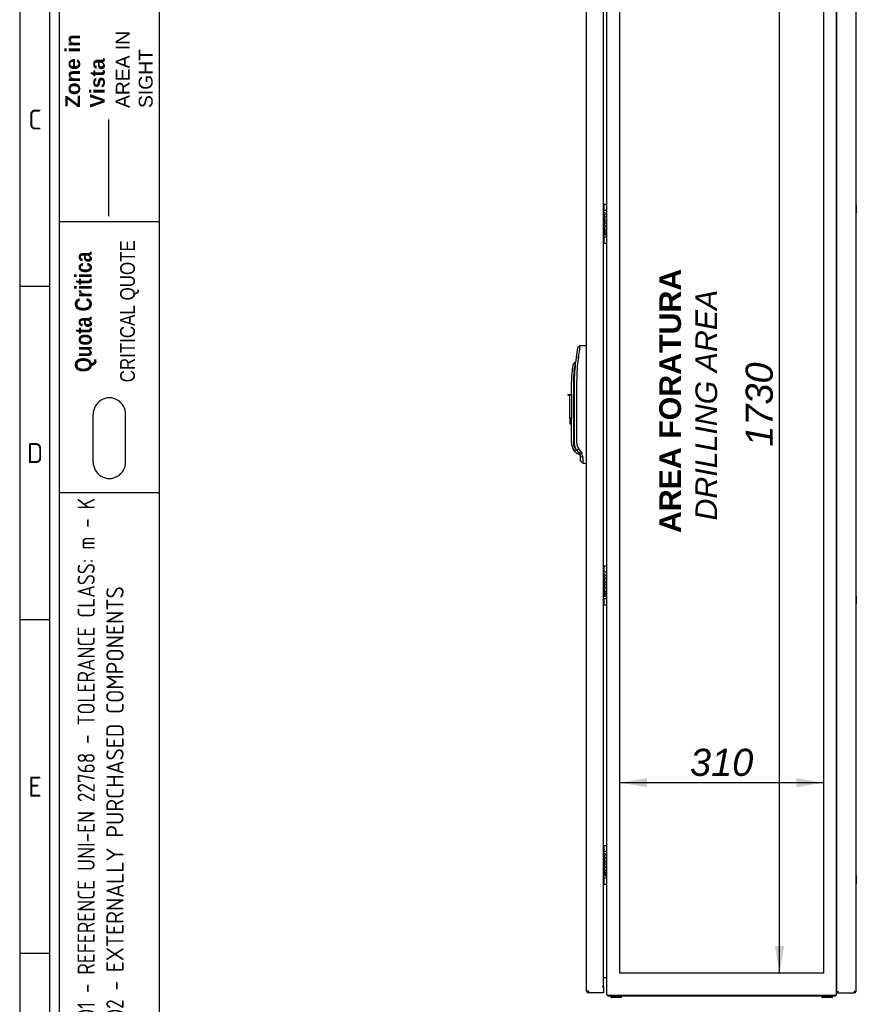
# Model space of a CAD drawing. Extents: x -12 to 412, y 11 to 308.
# Tile 2 of 7: x 6 to 91, y 110 to 210. Entities that reach past the tile are written whole.
import ezdxf
from ezdxf.lldxf.tags import DXFTag

# ---------------------------------------------------------------- set-up
doc = ezdxf.new("R2010")
doc.units = 0
doc.layers.get('0').update_dxf_attribs({"linetype": 'CONTINUOUS'})
for name, color, linetype in [('_TRANSLATION', 7, 'CONTINUOUS'), ('AE00198_03', 7, 'CONTINUOUS'), ('AE00219_03', 7, 'CONTINUOUS'), ('AE00500_10', 7, 'CONTINUOUS'), ('AE00992_10', 7, 'CONTINUOUS'), ('DEFAULT', 7, 'CONTINUOUS'), ('DV2__TRANSLATION', 7, 'CONTINUOUS'), ('F0000000_02', 7, 'CONTINUOUS'), ('F0000000_85', 7, 'CONTINUOUS'), ('F0000001_24', 7, 'CONTINUOUS'), ('F0000001_47', 7, 'CONTINUOUS'), ('F0000001_64', 7, 'CONTINUOUS'), ('F0000002_11', 7, 'CONTINUOUS')]:
    doc.layers.add(name, color=color, linetype=linetype)
doc.styles.add('SEACAD_ARIAL', font='arial.ttf')
doc.styles.add('SEACAD_ARIALI', font='ariali.ttf')
tags = doc.linetypes.add('CENTER2', pattern=[28.575, 19.05, -3.175, 3.175, -3.175]).pattern_tags.tags
tags[10:11] = [DXFTag(74, 4), DXFTag(75, 0), DXFTag(340, '0'), DXFTag(46, 0.0), DXFTag(50, 0.0), DXFTag(44, 0.0), DXFTag(45, 0.0)]
tags[8:9] = [DXFTag(74, 4), DXFTag(75, 0), DXFTag(340, '0'), DXFTag(46, 0.0), DXFTag(50, 0.0), DXFTag(44, 0.0), DXFTag(45, 0.0)]
tags[6:7] = [DXFTag(74, 4), DXFTag(75, 0), DXFTag(340, '0'), DXFTag(46, 0.0), DXFTag(50, 0.0), DXFTag(44, 0.0), DXFTag(45, 0.0)]
tags[4:5] = [DXFTag(74, 4), DXFTag(75, 0), DXFTag(340, '0'), DXFTag(46, 0.0), DXFTag(50, 0.0), DXFTag(44, 0.0), DXFTag(45, 0.0)]
tags = doc.linetypes.add('DASHDOT2', pattern=[12.7, 6.35, -3.175, 0, -3.175]).pattern_tags.tags
tags[10:11] = [DXFTag(74, 4), DXFTag(75, 0), DXFTag(340, '0'), DXFTag(46, 0.0), DXFTag(50, 0.0), DXFTag(44, 0.0), DXFTag(45, 0.0)]
tags[8:9] = [DXFTag(74, 4), DXFTag(75, 0), DXFTag(340, '0'), DXFTag(46, 0.0), DXFTag(50, 0.0), DXFTag(44, 0.0), DXFTag(45, 0.0)]
tags[6:7] = [DXFTag(74, 4), DXFTag(75, 0), DXFTag(340, '0'), DXFTag(46, 0.0), DXFTag(50, 0.0), DXFTag(44, 0.0), DXFTag(45, 0.0)]
tags[4:5] = [DXFTag(74, 4), DXFTag(75, 0), DXFTag(340, '0'), DXFTag(46, 0.0), DXFTag(50, 0.0), DXFTag(44, 0.0), DXFTag(45, 0.0)]
doc.dimstyles.new('ISO', dxfattribs={"dimtxt": 1.1, "dimasz": 1.1, "dimexe": 0.55, "dimexo": 0.55, "dimgap": 0.275, "dimtad": 1, "dimdec": 1, "dimlfac": 15, "dimtxsty": 'SEACAD_ARIAL', "dimblk1": '_SE_FILLED', "dimblk2": '_SE_FILLED', "dimsah": 1, "dimcen": 0.55, "dimazin": 3, "dimtfac": 0.7, "dimtdec": 3, "dimtmove": 0, "dimatfit": 3})

# ---------------------------------------------------------------- blocks, each defined once
blk = doc.blocks.new('SE1')
at = {"layer": 'AE00198_03', "color": 7, "linetype": 'CONTINUOUS'}
for p, q in [((65.454, 191.297), (65.454, 190.814)), ((65.501, 191.297), (65.454, 191.297)), ((65.454, 188.081), (65.454, 187.597)), ((65.454, 187.597), (65.501, 187.597)), ((65.454, 154.631), (65.454, 154.147)), ((65.501, 154.631), (65.454, 154.631)), ((65.454, 151.414), (65.454, 150.931)), ((65.454, 150.931), (65.501, 150.931)), ((65.454, 126.297), (65.454, 125.814)), ((65.501, 126.297), (65.454, 126.297)), ((65.454, 123.081), (65.454, 122.597)), ((65.454, 122.597), (65.501, 122.597))]:
    blk.add_line(p, q, dxfattribs=at)
for centre, start, end in [((65.812, 190.902), 132.17472, 135.14497), ((65.812, 187.992), 224.85503, 227.82528), ((65.812, 154.235), 132.17472, 135.14497), ((65.812, 151.326), 224.85503, 227.82528), ((65.812, 125.902), 132.17472, 135.14497), ((65.812, 122.992), 224.85503, 227.82528)]:
    blk.add_arc(centre, 0.533, start, end, dxfattribs=at)
at = {"layer": 'AE00219_03', "color": 7, "linetype": 'CONTINUOUS'}
for p, q in [((91.047, 191.347), (91.034, 191.347)), ((91.047, 191.347), (91.047, 190.547)), ((91.034, 190.547), (91.047, 190.547)), ((91.047, 151.681), (91.034, 151.681)), ((91.034, 150.881), (91.047, 150.881)), ((91.047, 151.681), (91.047, 150.881)), ((91.047, 123.347), (91.034, 123.347)), ((91.047, 123.347), (91.047, 122.547)), ((91.034, 122.547), (91.047, 122.547))]:
    blk.add_line(p, q, dxfattribs=at)
at = {"layer": 'AE00500_10', "color": 7, "linetype": 'CONTINUOUS'}
for p, q in [((89.067, 191.308), (89.034, 191.308)), ((89.034, 190.586), (89.067, 190.586)), ((89.067, 188.308), (89.034, 188.308)), ((89.034, 187.586), (89.067, 187.586)), ((89.067, 154.642), (89.034, 154.642)), ((89.034, 153.919), (89.067, 153.919)), ((89.067, 151.642), (89.034, 151.642)), ((89.034, 150.919), (89.067, 150.919)), ((89.067, 126.308), (89.034, 126.308)), ((89.034, 125.586), (89.067, 125.586)), ((89.067, 123.308), (89.034, 123.308)), ((89.034, 122.586), (89.067, 122.586))]:
    blk.add_line(p, q, dxfattribs=at)
at = {"layer": 'AE00992_10', "color": 7, "linetype": 'CONTINUOUS'}
for p, q in [((63.023, 177.057), (62.797, 176.864)), ((63.68, 177.08), (63.701, 177.081)), ((62.868, 175.885), (62.64, 175.918)), ((62.532, 175.37), (62.335, 175.207)), ((62.574, 175.37), (62.532, 175.37)), ((62.431, 174.513), (62.233, 174.536)), ((62.473, 173.414), (62.505, 174.513)), ((62.505, 174.513), (62.506, 174.603)), ((62.167, 172.148), (62.167, 173.414)), ((62.367, 173.414), (62.367, 167.255)), ((62.473, 167.258), (62.473, 173.414)), ((62.697, 173.414), (62.697, 167.258)), ((61.834, 172.015), (61.834, 172.148)), ((61.834, 172.148), (62.001, 172.148)), ((62.001, 172.015), (61.834, 172.015)), ((62.001, 172.148), (62.167, 172.148)), ((62.001, 172.148), (62.001, 172.015)), ((62.001, 169.748), (62.001, 172.015)), ((62.167, 172.148), (62.167, 169.748)), ((62.001, 169.748), (62.001, 169.148)), ((62.167, 169.748), (62.001, 169.748)), ((62.167, 169.748), (62.167, 169.7)), ((62.001, 169.148), (62.167, 169.148)), ((62.167, 167.255), (62.167, 169.7)), ((62.558, 166.313), (62.405, 166.495)), ((62.558, 166.313), (62.693, 166.178)), ((62.667, 166.557), (62.67, 166.551)), ((62.733, 166.459), (62.67, 166.551)), ((62.693, 166.178), (63.034, 166.036)), ((62.717, 166.437), (62.778, 166.4)), ((62.916, 166.602), (62.733, 166.459)), ((62.934, 166.191), (62.733, 166.459)), ((62.916, 166.602), (63.117, 166.334)), ((63.117, 166.334), (62.934, 166.191)), ((63.034, 166.057), (62.934, 166.191)), ((63.216, 166.167), (63.034, 166.057)), ((63.101, 165.398), (63.101, 165.857)), ((63.328, 165.737), (63.101, 165.857)), ((63.117, 166.334), (63.216, 166.167)), ((63.101, 165.398), (63.331, 165.16)), ((63.331, 165.16), (63.331, 165.16)), ((63.701, 165.147), (63.68, 165.148))]:
    blk.add_line(p, q, dxfattribs=at)
for centre, radius, start, end in [((80.679, 173.414), 18.212, 169.08089, 172.09577), ((81.655, 174.003), 18.881, 170.69176, 174.27705), ((80.681, 173.414), 18.213, 172.09597, 176.25647), ((80.647, 173.416), 17.949, 172.09048, 180.0053), ((71.832, 173.414), 9.664, 169.30782, 173.33005), ((78.319, 173.088), 15.952, 171.77545, 174.8738), ((71.832, 173.414), 9.664, 173.33005, 180), ((71.832, 173.414), 9.464, 173.33005, 180), ((63.501, 167.255), 1.333, 180, 214.77209), ((63.501, 167.255), 1.133, 180, 226.22916), ((63.794, 167.259), 1.096, 180.02221, 216.78899), ((62.331, 165.229), 1.268, 72.2752, 86.62011), ((62.767, 165.857), 0.333, 359.9994, 36.81119), ((62.483, 165.746), 0.845, 359.39373, 29.84747), ((77.683, 165.522), 14.357, 179.13947, 181.44216)]:
    blk.add_arc(centre, radius, start, end, dxfattribs=at)
for centre, major_axis, start_param, end_param in [((63.721, 175.914), (33.429, 1.167), 1.570796, 1.590473), ((63.721, 166.314), (33.429, -1.167), 4.701927, 4.712389)]:
    blk.add_ellipse(centre, major_axis=major_axis, ratio=0.034878, start_param=start_param, end_param=end_param, dxfattribs=at)
for points, degree, knots in [([(62.667, 166.557), (62.572, 166.715), (62.522, 166.895), (62.473, 167.075), (62.473, 167.258)], 2, [0, 0, 0, 0.5, 0.5, 1, 1, 1]), ([(62.959, 166.158), (62.962, 166.154), (62.966, 166.146), (62.973, 166.134), (62.98, 166.124), (62.986, 166.114), (62.992, 166.104), (62.997, 166.096), (63.002, 166.087), (63.007, 166.08), (63.011, 166.073), (63.015, 166.066), (63.019, 166.061), (63.022, 166.056), (63.025, 166.051), (63.027, 166.047), (63.029, 166.044), (63.031, 166.041), (63.032, 166.039), (63.033, 166.038), (63.034, 166.037), (63.034, 166.036), (63.034, 166.036)], 3, [0, 0, 0, 0, 0.0259325, 0.051743, 0.0774354, 0.1030134, 0.128481, 0.1538419, 0.1791003, 0.2042602, 0.2293255, 0.2543005, 0.2791893, 0.303996, 0.328725, 0.3533805, 0.3779669, 0.4024885, 0.4269496, 0.4513548, 0.4757085, 0.5000152, 0.5000152, 0.5000152, 0.5000152])]:
    blk.add_open_spline(points, degree=degree, knots=knots, dxfattribs=at)
at = {"layer": 'DV2__TRANSLATION', "color": 7, "linetype": 'CENTER2'}
for p, q in [((67.067, 113.447), (67.067, 228.781)), ((87.734, 228.781), (87.734, 113.447)), ((87.734, 113.447), (67.067, 113.447))]:
    blk.add_line(p, q, dxfattribs=at)
at = {"layer": 'F0000000_02', "color": 7, "linetype": 'CONTINUOUS'}
for p, q in [((66.201, 110.997), (66.201, 111.114)), ((66.334, 110.981), (66.217, 110.981)), ((67.067, 110.981), (66.334, 110.981)), ((67.184, 110.981), (67.067, 110.981)), ((67.201, 111.114), (67.201, 110.997)), ((87.601, 110.997), (87.601, 111.114)), ((87.734, 110.981), (87.617, 110.981)), ((88.467, 110.981), (87.734, 110.981)), ((88.584, 110.981), (88.467, 110.981)), ((88.601, 111.114), (88.601, 110.997))]:
    blk.add_line(p, q, dxfattribs=at)
for centre, start, end in [((66.217, 110.997), 180, 270), ((67.184, 110.997), 270, 0), ((87.617, 110.997), 180, 270), ((88.584, 110.997), 270, 0)]:
    blk.add_arc(centre, 0.0167, start, end, dxfattribs=at)
at = {"layer": 'F0000000_85', "color": 7, "linetype": 'CONTINUOUS'}
for p, q in [((65.767, 111.301), (65.767, 230.927)), ((89.034, 111.301), (89.034, 230.927)), ((65.434, 113.014), (65.681, 113.014)), ((65.681, 113.014), (65.767, 113.014)), ((89.067, 113.014), (89.034, 113.014)), ((65.789, 111.214), (65.954, 111.214)), ((65.954, 111.214), (88.847, 111.214)), ((89.013, 111.214), (88.847, 111.214))]:
    blk.add_line(p, q, dxfattribs=at)
for centre, start, end in [((65.954, 111.301), 180, 207.664), ((88.847, 111.301), 332.336, 0)]:
    blk.add_arc(centre, 0.187, start, end, dxfattribs=at)
at = {"layer": 'F0000001_24', "color": 7, "linetype": 'CONTINUOUS'}
for p, q in [((65.434, 190.814), (65.734, 190.814)), ((65.501, 191.367), (65.501, 191.381)), ((65.501, 190.822), (65.501, 191.367)), ((65.501, 190.814), (65.501, 190.822)), ((65.534, 191.414), (65.734, 191.414)), ((65.455, 189.938), (65.434, 189.938)), ((65.434, 189.92), (65.455, 189.92)), ((65.505, 190.356), (65.503, 190.356)), ((65.503, 190.356), (65.503, 190.337)), ((65.503, 190.337), (65.506, 190.338)), ((65.453, 189.671), (65.434, 189.671)), ((65.434, 189.653), (65.453, 189.653)), ((65.456, 189.404), (65.434, 189.404)), ((65.434, 189.386), (65.455, 189.386)), ((65.597, 189.327), (65.434, 189.327)), ((65.434, 189.308), (65.475, 189.308)), ((65.452, 188.967), (65.452, 188.701)), ((65.452, 188.701), (65.453, 188.7)), ((65.453, 188.7), (65.468, 188.7)), ((65.472, 188.719), (65.472, 188.966)), ((65.529, 189.308), (65.597, 189.308)), ((65.597, 189.308), (65.597, 189.327)), ((65.734, 188.081), (65.434, 188.081)), ((65.501, 188.072), (65.501, 188.081)), ((65.501, 187.528), (65.501, 188.072)), ((65.634, 188.615), (65.634, 188.651)), ((65.634, 188.315), (65.634, 188.351)), ((65.501, 187.514), (65.501, 187.528)), ((65.534, 187.481), (65.734, 187.481)), ((65.434, 154.147), (65.734, 154.147)), ((65.501, 154.7), (65.501, 154.714)), ((65.501, 154.155), (65.501, 154.7)), ((65.501, 154.147), (65.501, 154.155)), ((65.534, 154.747), (65.734, 154.747)), ((65.455, 153.271), (65.434, 153.271)), ((65.434, 153.253), (65.455, 153.253)), ((65.453, 153.004), (65.434, 153.004)), ((65.434, 152.986), (65.453, 152.986)), ((65.505, 153.69), (65.503, 153.689)), ((65.503, 153.689), (65.503, 153.67)), ((65.503, 153.67), (65.506, 153.671)), ((65.456, 152.737), (65.434, 152.737)), ((65.434, 152.72), (65.455, 152.72)), ((65.597, 152.661), (65.434, 152.661)), ((65.434, 152.641), (65.475, 152.641)), ((65.452, 152.3), (65.452, 152.034)), ((65.452, 152.034), (65.453, 152.034)), ((65.453, 152.034), (65.468, 152.034)), ((65.472, 152.052), (65.472, 152.299)), ((65.529, 152.641), (65.597, 152.641)), ((65.597, 152.641), (65.597, 152.661)), ((65.634, 151.948), (65.634, 151.984)), ((65.734, 151.414), (65.434, 151.414)), ((65.501, 151.406), (65.501, 151.414)), ((65.501, 150.861), (65.501, 151.406)), ((65.501, 150.847), (65.501, 150.861)), ((65.534, 150.814), (65.734, 150.814)), ((65.634, 151.648), (65.634, 151.685)), ((65.434, 125.814), (65.734, 125.814)), ((65.501, 126.367), (65.501, 126.381)), ((65.501, 125.822), (65.501, 126.367)), ((65.501, 125.814), (65.501, 125.822)), ((65.534, 126.414), (65.734, 126.414)), ((65.455, 124.938), (65.434, 124.938)), ((65.434, 124.92), (65.455, 124.92)), ((65.505, 125.356), (65.503, 125.356)), ((65.503, 125.356), (65.503, 125.337)), ((65.503, 125.337), (65.506, 125.338)), ((65.453, 124.671), (65.434, 124.671)), ((65.434, 124.653), (65.453, 124.653)), ((65.456, 124.404), (65.434, 124.404)), ((65.434, 124.386), (65.455, 124.386)), ((65.597, 124.327), (65.434, 124.327)), ((65.434, 124.308), (65.475, 124.308)), ((65.452, 123.967), (65.452, 123.701)), ((65.472, 123.719), (65.472, 123.966)), ((65.529, 124.308), (65.597, 124.308)), ((65.597, 124.308), (65.597, 124.327)), ((65.734, 123.081), (65.434, 123.081)), ((65.452, 123.701), (65.453, 123.7)), ((65.453, 123.7), (65.468, 123.7)), ((65.501, 123.072), (65.501, 123.081)), ((65.501, 122.528), (65.501, 123.072)), ((65.634, 123.615), (65.634, 123.651)), ((65.634, 123.315), (65.634, 123.351)), ((65.501, 122.514), (65.501, 122.528)), ((65.534, 122.481), (65.734, 122.481))]:
    blk.add_line(p, q, dxfattribs=at)
for centre in [(65.591, 188.483), (65.591, 151.816), (65.591, 123.483)]:
    blk.add_circle(centre, 0.041, dxfattribs=at)
for centre, radius, start, end in [((65.534, 191.381), 0.0333, 90, 180), ((65.734, 191.381), 0.0333, 0, 90), ((65.734, 190.781), 0.0333, 0, 90), ((65.33, 188.471), 0.152, 313.1112, 335.40846), ((65.607, 188.495), 0.152, 131.35343, 155.40846), ((65.734, 188.114), 0.0333, 270, 0), ((65.534, 187.514), 0.0333, 180, 270), ((65.734, 187.514), 0.0333, 270, 0), ((65.534, 154.714), 0.0333, 90, 180), ((65.734, 154.714), 0.0333, 0, 90), ((65.734, 154.114), 0.0333, 0, 90), ((65.607, 151.828), 0.152, 131.35343, 155.40846), ((65.33, 151.804), 0.152, 313.1112, 335.40846), ((65.534, 150.847), 0.0333, 180, 270), ((65.734, 151.447), 0.0333, 270, 0), ((65.734, 150.847), 0.0333, 270, 0), ((65.534, 126.381), 0.0333, 90, 180), ((65.734, 126.381), 0.0333, 0, 90), ((65.734, 125.781), 0.0333, 0, 90), ((65.33, 123.471), 0.152, 313.1112, 335.40846), ((65.607, 123.495), 0.152, 131.35343, 155.40846), ((65.734, 123.114), 0.0333, 270, 0), ((65.534, 122.514), 0.0333, 180, 270), ((65.734, 122.514), 0.0333, 270, 0)]:
    blk.add_arc(centre, radius, start, end, dxfattribs=at)
for points, knots in [([(65.506, 190.338), (65.573, 190.36), (65.596, 190.424), (65.596, 190.471), (65.596, 190.542), (65.548, 190.614), (65.455, 190.614), (65.447, 190.614), (65.44, 190.614), (65.434, 190.613)], [0, 0, 0, 0, 0.2499787, 0.2499787, 0.2499787, 0.4999858, 0.4999858, 0.4999858, 0.518742, 0.518742, 0.518742, 0.518742]), ([(65.434, 190.595), (65.44, 190.596), (65.447, 190.596), (65.455, 190.596), (65.54, 190.596), (65.578, 190.532), (65.578, 190.471)], [0.6361807, 0.6361807, 0.6361807, 0.6361807, 0.6652315, 0.6652315, 0.6652315, 1, 1, 1, 1]), ([(65.596, 190.135), (65.596, 190.206), (65.548, 190.277), (65.455, 190.277), (65.447, 190.277), (65.44, 190.277), (65.434, 190.276)], [0, 0, 0, 0, 0.3333333, 0.3333333, 0.3333333, 0.3583413, 0.3583413, 0.3583413, 0.3583413]), ([(65.434, 190.258), (65.44, 190.259), (65.447, 190.26), (65.455, 190.26), (65.54, 190.26), (65.578, 190.195), (65.578, 190.135), (65.578, 190.075), (65.54, 190.011), (65.455, 190.011)], [0.4783249, 0.4783249, 0.4783249, 0.4783249, 0.5, 0.5, 0.5, 0.75, 0.75, 0.75, 1, 1, 1, 1]), ([(65.434, 189.994), (65.441, 189.993), (65.448, 189.993), (65.455, 189.993), (65.552, 189.993), (65.596, 190.066), (65.596, 190.135)], [0.4183676, 0.4183676, 0.4183676, 0.4183676, 0.5, 0.5, 0.5, 1, 1, 1, 1]), ([(65.455, 189.92), (65.54, 189.92), (65.578, 189.855), (65.578, 189.795), (65.578, 189.735), (65.539, 189.67), (65.453, 189.671)], [0, 0, 0, 0, 0.333291, 0.333291, 0.333291, 1, 1, 1, 1]), ([(65.508, 189.662), (65.573, 189.685), (65.596, 189.747), (65.596, 189.795), (65.596, 189.866), (65.548, 189.938), (65.455, 189.938)], [0, 0, 0, 0, 0.500028, 0.500028, 0.500028, 1, 1, 1, 1]), ([(65.434, 189.044), (65.441, 189.043), (65.448, 189.042), (65.455, 189.042), (65.552, 189.042), (65.596, 189.116), (65.596, 189.184)], [0.4183715, 0.4183715, 0.4183715, 0.4183715, 0.5, 0.5, 0.5, 1, 1, 1, 1]), ([(65.596, 188.842), (65.596, 188.913), (65.548, 188.984), (65.455, 188.984), (65.447, 188.984), (65.44, 188.984), (65.434, 188.983)], [0, 0, 0, 0, 0.3336663, 0.3336663, 0.3336663, 0.3587055, 0.3587055, 0.3587055, 0.3587055]), ([(65.453, 189.653), (65.539, 189.653), (65.578, 189.588), (65.577, 189.528), (65.576, 189.468), (65.538, 189.405), (65.456, 189.404)], [0, 0, 0, 0, 0.670744, 0.670744, 0.670744, 1, 1, 1, 1]), ([(65.475, 189.308), (65.546, 189.298), (65.578, 189.239), (65.578, 189.184), (65.578, 189.125), (65.54, 189.06), (65.455, 189.06)], [0, 0, 0, 0, 0.5, 0.5, 0.5, 1, 1, 1, 1]), ([(65.472, 188.966), (65.545, 188.958), (65.578, 188.898), (65.578, 188.842), (65.578, 188.786), (65.545, 188.727), (65.472, 188.719)], [0, 0, 0, 0, 0.5, 0.5, 0.5, 1, 1, 1, 1]), ([(65.468, 188.407), (65.497, 188.344), (65.561, 188.315), (65.622, 188.315), (65.626, 188.315), (65.63, 188.315), (65.634, 188.315)], [0, 0, 0, 0, 0.5, 0.5, 0.5, 1, 1, 1, 1]), ([(65.634, 188.351), (65.63, 188.351), (65.626, 188.351), (65.622, 188.351), (65.558, 188.351), (65.49, 188.392), (65.49, 188.483), (65.49, 188.524), (65.504, 188.558), (65.531, 188.582), (65.555, 188.603), (65.587, 188.615), (65.623, 188.615), (65.626, 188.615), (65.63, 188.615), (65.634, 188.615)], [0, 0, 0, 0, 0.2, 0.2, 0.2, 0.4, 0.4, 0.4, 0.6, 0.6, 0.6, 0.8, 0.8, 0.8, 1, 1, 1, 1]), ([(65.634, 188.651), (65.63, 188.651), (65.626, 188.651), (65.623, 188.651), (65.579, 188.651), (65.537, 188.636), (65.507, 188.609)], [0, 0, 0, 0, 0.5, 0.5, 0.5, 1, 1, 1, 1]), ([(65.506, 153.671), (65.573, 153.694), (65.596, 153.757), (65.596, 153.805), (65.596, 153.876), (65.548, 153.947), (65.455, 153.947), (65.447, 153.947), (65.44, 153.947), (65.434, 153.946)], [0, 0, 0, 0, 0.2499787, 0.2499787, 0.2499787, 0.4999858, 0.4999858, 0.4999858, 0.518742, 0.518742, 0.518742, 0.518742]), ([(65.434, 153.928), (65.44, 153.929), (65.447, 153.93), (65.455, 153.93), (65.54, 153.93), (65.578, 153.865), (65.578, 153.805)], [0.6361807, 0.6361807, 0.6361807, 0.6361807, 0.6652315, 0.6652315, 0.6652315, 1, 1, 1, 1]), ([(65.596, 153.468), (65.596, 153.539), (65.548, 153.611), (65.455, 153.611), (65.447, 153.611), (65.44, 153.61), (65.434, 153.609)], [0, 0, 0, 0, 0.3333333, 0.3333333, 0.3333333, 0.3583413, 0.3583413, 0.3583413, 0.3583413]), ([(65.434, 153.591), (65.44, 153.592), (65.447, 153.593), (65.455, 153.593), (65.54, 153.593), (65.578, 153.528), (65.578, 153.468), (65.578, 153.408), (65.54, 153.344), (65.455, 153.344)], [0.4783249, 0.4783249, 0.4783249, 0.4783249, 0.5, 0.5, 0.5, 0.75, 0.75, 0.75, 1, 1, 1, 1]), ([(65.434, 153.327), (65.441, 153.327), (65.448, 153.326), (65.455, 153.326), (65.552, 153.326), (65.596, 153.4), (65.596, 153.468)], [0.4183676, 0.4183676, 0.4183676, 0.4183676, 0.5, 0.5, 0.5, 1, 1, 1, 1]), ([(65.455, 153.253), (65.54, 153.253), (65.578, 153.188), (65.578, 153.128), (65.578, 153.068), (65.539, 153.004), (65.453, 153.004)], [0, 0, 0, 0, 0.333291, 0.333291, 0.333291, 1, 1, 1, 1]), ([(65.453, 152.986), (65.539, 152.986), (65.578, 152.921), (65.577, 152.861), (65.576, 152.802), (65.538, 152.739), (65.456, 152.737)], [0, 0, 0, 0, 0.670744, 0.670744, 0.670744, 1, 1, 1, 1]), ([(65.508, 152.995), (65.573, 153.018), (65.596, 153.081), (65.596, 153.128), (65.596, 153.199), (65.548, 153.271), (65.455, 153.271)], [0, 0, 0, 0, 0.500028, 0.500028, 0.500028, 1, 1, 1, 1]), ([(65.434, 152.377), (65.441, 152.376), (65.448, 152.376), (65.455, 152.376), (65.552, 152.376), (65.596, 152.449), (65.596, 152.518)], [0.4183715, 0.4183715, 0.4183715, 0.4183715, 0.5, 0.5, 0.5, 1, 1, 1, 1]), ([(65.596, 152.175), (65.596, 152.246), (65.548, 152.318), (65.455, 152.318), (65.447, 152.318), (65.44, 152.317), (65.434, 152.317)], [0, 0, 0, 0, 0.3336663, 0.3336663, 0.3336663, 0.3587055, 0.3587055, 0.3587055, 0.3587055]), ([(65.475, 152.641), (65.546, 152.632), (65.578, 152.572), (65.578, 152.518), (65.578, 152.458), (65.54, 152.394), (65.455, 152.394)], [0, 0, 0, 0, 0.5, 0.5, 0.5, 1, 1, 1, 1]), ([(65.472, 152.299), (65.545, 152.291), (65.578, 152.231), (65.578, 152.175), (65.578, 152.119), (65.545, 152.06), (65.472, 152.052)], [0, 0, 0, 0, 0.5, 0.5, 0.5, 1, 1, 1, 1]), ([(65.634, 151.685), (65.63, 151.684), (65.626, 151.684), (65.622, 151.684), (65.558, 151.684), (65.49, 151.726), (65.49, 151.816), (65.49, 151.858), (65.504, 151.892), (65.531, 151.915), (65.555, 151.937), (65.587, 151.948), (65.623, 151.948), (65.626, 151.948), (65.63, 151.948), (65.634, 151.948)], [0, 0, 0, 0, 0.2, 0.2, 0.2, 0.4, 0.4, 0.4, 0.6, 0.6, 0.6, 0.8, 0.8, 0.8, 1, 1, 1, 1]), ([(65.634, 151.984), (65.63, 151.985), (65.626, 151.985), (65.623, 151.985), (65.579, 151.985), (65.537, 151.97), (65.507, 151.943)], [0, 0, 0, 0, 0.5, 0.5, 0.5, 1, 1, 1, 1]), ([(65.468, 151.741), (65.497, 151.677), (65.561, 151.648), (65.622, 151.648), (65.626, 151.648), (65.63, 151.648), (65.634, 151.648)], [0, 0, 0, 0, 0.5, 0.5, 0.5, 1, 1, 1, 1]), ([(65.506, 125.338), (65.573, 125.36), (65.596, 125.424), (65.596, 125.471), (65.596, 125.542), (65.548, 125.614), (65.455, 125.614), (65.447, 125.614), (65.44, 125.614), (65.434, 125.613)], [0, 0, 0, 0, 0.2499787, 0.2499787, 0.2499787, 0.4999858, 0.4999858, 0.4999858, 0.518742, 0.518742, 0.518742, 0.518742]), ([(65.434, 125.595), (65.44, 125.596), (65.447, 125.596), (65.455, 125.596), (65.54, 125.596), (65.578, 125.532), (65.578, 125.471)], [0.6361807, 0.6361807, 0.6361807, 0.6361807, 0.6652315, 0.6652315, 0.6652315, 1, 1, 1, 1]), ([(65.596, 125.135), (65.596, 125.206), (65.548, 125.277), (65.455, 125.277), (65.447, 125.277), (65.44, 125.277), (65.434, 125.276)], [0, 0, 0, 0, 0.3333333, 0.3333333, 0.3333333, 0.3583413, 0.3583413, 0.3583413, 0.3583413]), ([(65.434, 125.258), (65.44, 125.259), (65.447, 125.26), (65.455, 125.26), (65.54, 125.26), (65.578, 125.195), (65.578, 125.135), (65.578, 125.075), (65.54, 125.011), (65.455, 125.011)], [0.4783249, 0.4783249, 0.4783249, 0.4783249, 0.5, 0.5, 0.5, 0.75, 0.75, 0.75, 1, 1, 1, 1]), ([(65.434, 124.994), (65.441, 124.993), (65.448, 124.993), (65.455, 124.993), (65.552, 124.993), (65.596, 125.066), (65.596, 125.135)], [0.4183676, 0.4183676, 0.4183676, 0.4183676, 0.5, 0.5, 0.5, 1, 1, 1, 1]), ([(65.455, 124.92), (65.54, 124.92), (65.578, 124.855), (65.578, 124.795), (65.578, 124.735), (65.539, 124.67), (65.453, 124.671)], [0, 0, 0, 0, 0.333291, 0.333291, 0.333291, 1, 1, 1, 1]), ([(65.508, 124.662), (65.573, 124.685), (65.596, 124.747), (65.596, 124.795), (65.596, 124.866), (65.548, 124.938), (65.455, 124.938)], [0, 0, 0, 0, 0.500028, 0.500028, 0.500028, 1, 1, 1, 1]), ([(65.434, 124.044), (65.441, 124.043), (65.448, 124.042), (65.455, 124.042), (65.552, 124.042), (65.596, 124.116), (65.596, 124.184)], [0.4183715, 0.4183715, 0.4183715, 0.4183715, 0.5, 0.5, 0.5, 1, 1, 1, 1]), ([(65.596, 123.842), (65.596, 123.913), (65.548, 123.984), (65.455, 123.984), (65.447, 123.984), (65.44, 123.984), (65.434, 123.983)], [0, 0, 0, 0, 0.3336663, 0.3336663, 0.3336663, 0.3587055, 0.3587055, 0.3587055, 0.3587055]), ([(65.453, 124.653), (65.539, 124.653), (65.578, 124.588), (65.577, 124.528), (65.576, 124.468), (65.538, 124.405), (65.456, 124.404)], [0, 0, 0, 0, 0.670744, 0.670744, 0.670744, 1, 1, 1, 1]), ([(65.475, 124.308), (65.546, 124.298), (65.578, 124.239), (65.578, 124.184), (65.578, 124.125), (65.54, 124.06), (65.455, 124.06)], [0, 0, 0, 0, 0.5, 0.5, 0.5, 1, 1, 1, 1]), ([(65.472, 123.966), (65.545, 123.958), (65.578, 123.898), (65.578, 123.842), (65.578, 123.786), (65.545, 123.727), (65.472, 123.719)], [0, 0, 0, 0, 0.5, 0.5, 0.5, 1, 1, 1, 1]), ([(65.468, 123.407), (65.497, 123.344), (65.561, 123.315), (65.622, 123.315), (65.626, 123.315), (65.63, 123.315), (65.634, 123.315)], [0, 0, 0, 0, 0.5, 0.5, 0.5, 1, 1, 1, 1]), ([(65.634, 123.351), (65.63, 123.351), (65.626, 123.351), (65.622, 123.351), (65.558, 123.351), (65.49, 123.392), (65.49, 123.483), (65.49, 123.524), (65.504, 123.558), (65.531, 123.582), (65.555, 123.603), (65.587, 123.615), (65.623, 123.615), (65.626, 123.615), (65.63, 123.615), (65.634, 123.615)], [0, 0, 0, 0, 0.2, 0.2, 0.2, 0.4, 0.4, 0.4, 0.6, 0.6, 0.6, 0.8, 0.8, 0.8, 1, 1, 1, 1]), ([(65.634, 123.651), (65.63, 123.651), (65.626, 123.651), (65.623, 123.651), (65.579, 123.651), (65.537, 123.636), (65.507, 123.609)], [0, 0, 0, 0, 0.5, 0.5, 0.5, 1, 1, 1, 1])]:
    blk.add_open_spline(points, degree=3, knots=knots, dxfattribs=at)
for points in [[(65.455, 190.011), (65.447, 190.011), (65.44, 190.011), (65.434, 190.012)], [(65.578, 190.471), (65.578, 190.432), (65.559, 190.377), (65.505, 190.356)], [(65.455, 189.06), (65.447, 189.06), (65.44, 189.061), (65.434, 189.062)], [(65.434, 188.965), (65.439, 188.966), (65.446, 188.966), (65.452, 188.967)], [(65.455, 189.386), (65.548, 189.386), (65.596, 189.458), (65.596, 189.529)], [(65.468, 188.7), (65.556, 188.707), (65.596, 188.777), (65.596, 188.842)], [(65.596, 189.529), (65.596, 189.577), (65.573, 189.639), (65.508, 189.662)], [(65.596, 189.184), (65.596, 189.237), (65.571, 189.283), (65.529, 189.308)], [(65.469, 188.558), (65.461, 188.575), (65.451, 188.589), (65.44, 188.601)], [(65.578, 153.805), (65.578, 153.765), (65.559, 153.711), (65.505, 153.69)], [(65.455, 153.344), (65.447, 153.344), (65.44, 153.345), (65.434, 153.345)], [(65.455, 152.72), (65.548, 152.72), (65.596, 152.791), (65.596, 152.862)], [(65.596, 152.862), (65.596, 152.91), (65.573, 152.972), (65.508, 152.995)], [(65.455, 152.394), (65.447, 152.394), (65.44, 152.394), (65.434, 152.395)], [(65.434, 152.298), (65.439, 152.299), (65.446, 152.3), (65.452, 152.3)], [(65.469, 151.892), (65.461, 151.908), (65.451, 151.923), (65.44, 151.935)], [(65.468, 152.034), (65.556, 152.04), (65.596, 152.11), (65.596, 152.175)], [(65.596, 152.518), (65.596, 152.57), (65.571, 152.617), (65.529, 152.641)], [(65.455, 125.011), (65.447, 125.011), (65.44, 125.011), (65.434, 125.012)], [(65.578, 125.471), (65.578, 125.432), (65.559, 125.377), (65.505, 125.356)], [(65.455, 124.06), (65.447, 124.06), (65.44, 124.061), (65.434, 124.062)], [(65.434, 123.965), (65.439, 123.966), (65.446, 123.966), (65.452, 123.967)], [(65.455, 124.386), (65.548, 124.386), (65.596, 124.458), (65.596, 124.529)], [(65.468, 123.7), (65.556, 123.707), (65.596, 123.777), (65.596, 123.842)], [(65.596, 124.529), (65.596, 124.577), (65.573, 124.639), (65.508, 124.662)], [(65.596, 124.184), (65.596, 124.237), (65.571, 124.283), (65.529, 124.308)], [(65.469, 123.558), (65.461, 123.575), (65.451, 123.589), (65.44, 123.601)]]:
    blk.add_open_spline(points, degree=3, dxfattribs=at)
at = {"layer": 'F0000001_47', "color": 7, "linetype": 'CONTINUOUS'}
for p, q in [((89.067, 111.547), (89.067, 230.68)), ((91.034, 111.634), (91.034, 230.594)), ((89.067, 111.547), (89.167, 111.547)), ((89.067, 111.447), (89.067, 111.547)), ((89.067, 111.547), (89.168, 111.547)), ((89.067, 111.447), (89.168, 111.447)), ((89.167, 111.547), (89.254, 111.634)), ((89.168, 111.547), (89.254, 111.634)), ((89.168, 111.447), (89.168, 111.547)), ((89.168, 111.447), (90.846, 111.447)), ((90.847, 111.447), (90.846, 111.447)), ((90.847, 111.634), (91.034, 111.634))]:
    blk.add_line(p, q, dxfattribs=at)
for centre, radius, start, end in [((79.248, 111.623), 11.6, 359.12972, 0.05178), ((90.847, 111.634), 0.187, 270, 360)]:
    blk.add_arc(centre, radius, start, end, dxfattribs=at)
at = {"layer": 'F0000001_64', "color": 7, "linetype": 'CONTINUOUS'}
for p, q in [((63.701, 111.634), (63.701, 230.594)), ((65.434, 112.114), (65.434, 230.114)), ((65.284, 112.114), (65.281, 112.114)), ((65.281, 112.114), (65.281, 112.113)), ((65.281, 112.113), (65.434, 112.113)), ((65.284, 112.114), (65.434, 112.114)), ((65.434, 112.113), (65.434, 111.634)), ((63.887, 111.634), (63.701, 111.634)), ((63.887, 111.447), (63.889, 111.447)), ((65.434, 111.447), (63.889, 111.447)), ((65.434, 111.634), (65.434, 111.447))]:
    blk.add_line(p, q, dxfattribs=at)
for centre, radius, start, end in [((63.887, 111.634), 0.187, 180, 270), ((74.159, 111.614), 10.271, 179.8886, 180.9299)]:
    blk.add_arc(centre, radius, start, end, dxfattribs=at)
at = {"layer": 'F0000002_11', "color": 7, "linetype": 'CONTINUOUS'}
blk.add_line((88.847, 111.114), (65.954, 111.114), dxfattribs=at)
for centre, radius, start, end in [((65.681, 112.927), 0.0867, 0, 90), ((89.121, 112.927), 0.0867, 127.97991, 180), ((65.954, 111.301), 0.187, 180, 207.664), ((65.954, 111.301), 0.187, 207.664, 270), ((88.847, 111.301), 0.187, 270, 332.336), ((88.847, 111.301), 0.187, 332.336, 0)]:
    blk.add_arc(centre, radius, start, end, dxfattribs=at)
blk = doc.blocks.new('DMBLK18')
at = {"layer": '_TRANSLATION', "linetype": 'CONTINUOUS'}
for points in [[(82.809, 226.031), (83.726, 226.031), (83.268, 228.781)], [(82.809, 116.197), (83.268, 113.447), (83.726, 116.197)]]:
    blk.add_hatch(color=7, dxfattribs=at).paths.add_polyline_path(points)
at = {"layer": '_TRANSLATION', "color": 7, "linetype": 'CONTINUOUS'}
blk.add_line((83.268, 113.447), (83.268, 228.781), dxfattribs=at)
at = {"layer": '_TRANSLATION', "color": 7, "linetype": 'CONTINUOUS', "style": 'SEACAD_ARIALI'}
blk.add_text('1730', height=2.75, rotation=90, dxfattribs=at).set_placement((82.58, 166.836))
blk = doc.blocks.new('_SE_FILLED')
at = {"color": 0}
blk.add_line((0, 0), (-1, 0), dxfattribs=at)
blk.add_solid([(0, 0), (-1, -0.1665), (-1, 0.1665), (0, 0)], dxfattribs=at)
blk = doc.blocks.new('DMBLK19')
at = {"layer": '_TRANSLATION', "linetype": 'CONTINUOUS'}
for points in [[(69.817, 133.229), (67.067, 132.771), (69.817, 132.312)], [(84.984, 133.229), (84.984, 132.312), (87.734, 132.771)]]:
    blk.add_hatch(color=7, dxfattribs=at).paths.add_polyline_path(points)
at = {"layer": '_TRANSLATION', "color": 7, "linetype": 'CONTINUOUS'}
blk.add_line((87.734, 132.771), (67.067, 132.771), dxfattribs=at)
at = {"layer": '_TRANSLATION', "color": 7, "linetype": 'CONTINUOUS', "style": 'SEACAD_ARIALI'}
blk.add_text('310', height=2.75, dxfattribs=at).set_placement((74.192, 133.458))

msp = doc.modelspace()

# ---------------------------------------------------------------- linework, layer by layer
at = {"color": 7, "linetype": 'CONTINUOUS'}
for p, q in [((6.2345, 287.5885), (6.2345, 10.9591)), ((20.3688, 189.6477), (10.2728, 189.6477)), ((20.3688, 189.6477), (10.2728, 189.6477)), ((9.2632, 183.0953), (6.2345, 183.0953)), ((13.6899, 165.2989), (13.6899, 170.1069)), ((16.961, 165.2989), (16.961, 170.1069)), ((20.3688, 162.1477), (10.2728, 162.1477)), ((9.2632, 149.2738), (6.2345, 149.2738)), ((9.2632, 115.4523), (6.2345, 115.4523))]:
    msp.add_line(p, q, dxfattribs=at)
at = {"color": 7, "linetype": 'DASHDOT2'}
msp.add_line((15.2777, 190.2098), (15.2777, 200.0231), dxfattribs=at)
at = {"layer": 'DEFAULT', "color": 7, "linetype": 'CONTINUOUS'}
for p, q in [((9.2632, 287.5885), (9.2632, 10.9591)), ((10.2728, 28.5002), (10.2728, 283.0453)), ((20.3688, 283.0453), (20.3688, 28.5002))]:
    msp.add_line(p, q, dxfattribs=at)
for centre, start, end in [((15.3255, 170.1555), 358.29915, 181.70085), ((15.3255, 165.2503), 178.29915, 1.70085)]:
    msp.add_arc(centre, 1.6363, start, end, dxfattribs=at)

# ---------------------------------------------------------------- block references
at = {"layer": '_TRANSLATION'}
msp.add_blockref('SE1', (0, 0), dxfattribs=at)

# ---------------------------------------------------------------- texts
at = {"rotation": 90}
for s, insert, char_height, width, attachment_point in [('{\\fArial|b1||i0||c0|p34;\\C7;\\H1.5;\\W1.;Zone in\\P}{\\fArial|b1||i0||c0|p34;\\C7;\\H1.5;\\W1.;Vista}', (14.8776, 201.2078), 1.5, 8.053202, 7), ('{\\fArial|b0||i0||c0|p34;\\C7;\\H1.4;\\W1.;AREA IN\\P}{\\fArial|b0||i0||c0|p34;\\C7;\\H1.4;\\W1.;SIGHT}', (19.7282, 201.1805), 1.4, 8.099166, 7), ('{\\fArial Narrow|b0||i0||c0|p34;\\C7;\\H1.5;\\W1.;CRITICAL QUOTE}', (18.3274, 173.3632), 1.5, 14.774532, 7), ('{\\fArial Narrow|b1||i0||c0|p34;\\C7;\\H1.7;\\W1.;Quota Critica}', (14.0241, 174.3883), 1.7, 12.747257, 7), ('{\\fSolid Edge ANSI|b0|i0|c0|p34;\\W0.84600x;\\C7;SPC001 - REFERENCE UNI-EN 22768 - TOLERANCE CLASS: m - K}\\P{\\fSolid Edge ANSI|b0|i0|c0|p34;\\W0.84600x;\\C7;SPC002 - }{\\fSolid Edge ANSI|b0|i0|c0|p34;\\W0.94000x;\\C7;EXTERNALLY PURCHASED COMPONENTS}', (12.1007, 104.6046), 1.75, 56.681326, 1)]:
    msp.add_mtext(s, dxfattribs=dict(at, insert=insert, char_height=char_height, width=width, attachment_point=attachment_point))
at = {"char_height": 2.019192, "attachment_point": 8}
for s, insert, width in [('{\\fSolid Edge ANSI|b0||i0||c0|p34;\\C7;\\H2.019192;\\W1.;C}', (7.7852, 199.0021), 2.3978), ('{\\fSolid Edge ANSI|b0||i0||c0|p34;\\C7;\\H2.019192;\\W1.;D}', (7.7871, 165.1807), 2.524), ('{\\fSolid Edge ANSI|b0||i0||c0|p34;\\C7;\\H2.019192;\\W1.;E}', (7.7852, 131.3592), 2.3978)]:
    msp.add_mtext(s, dxfattribs=dict(at, insert=insert, width=width))
at = {"layer": '_TRANSLATION', "insert": (74.0226, 171.0525), "char_height": 2.2, "width": 30.578523, "attachment_point": 5, "rotation": 90}
msp.add_mtext('{\\fArial|b0||i0||c0|p34;\\C7;\\H2.2;\\W1.; }{\\fArial|b1||i0||c0|p34;\\C7;\\H2.2;\\W1.;AREA FORATURA \\P}{\\fArial|b0||i1||c0|p34;\\C7;\\H2.2;\\W1.;DRILLING AREA}', dxfattribs=at)

# ---------------------------------------------------------------- dimensions: what is measured, and where the dimension line sits
at = {"layer": '_TRANSLATION', "color": 7, "linetype": 'CONTINUOUS'}
for base, p2, angle, picture, middle in [((83.2676, 113.4472), (87.734, 228.7805), 90, 'DMBLK18', (83.2676, 171.1138)), ((87.734, 132.7708), (67.0674, 113.4472), 180, 'DMBLK19', (77.4007, 132.7708))]:
    dim = msp.add_linear_dim(base=base, p1=(87.734, 113.4472), p2=p2, angle=angle, text='\\A1;<>', dimstyle='ISO', override={"dimtxt": 2.75, "dimasz": 2.75, "dimexe": 1.375, "dimexo": 1.375, "dimgap": 0.6875, "dimcen": 1.375}, dxfattribs=at)
    dim.commit()
    dim.dimension.update_dxf_attribs({"geometry": picture, "text_midpoint": middle, "dimtype": 161})

doc.saveas('drawing.dxf')
